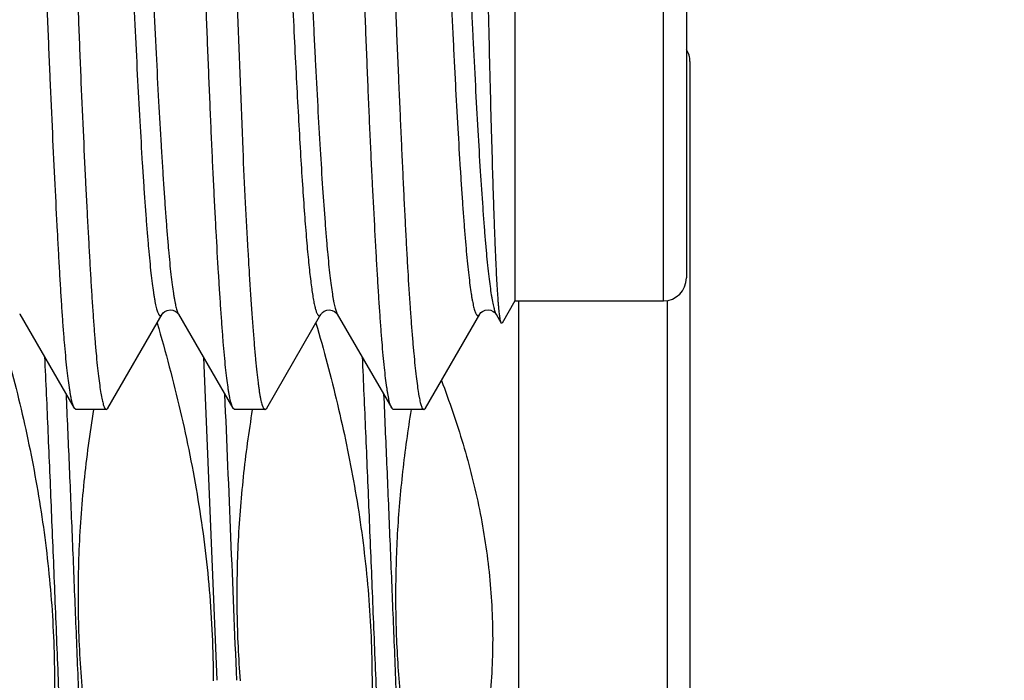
# Model space of a CAD drawing. Header units: inches. Extents: x 0 to 22, y 0 to 17.
# Tile 14 of 98: x 2.496 to 2.668, y 9.714 to 9.829. Entities that reach past the tile are written whole.
import ezdxf

# ---------------------------------------------------------------- set-up
doc = ezdxf.new("R2010")
doc.units = ezdxf.units.IN
doc.header["$LTSCALE"] = 1.21
doc.header["$MEASUREMENT"] = 0
doc.layers.get('0').update_dxf_attribs({"linetype": 'CONTINUOUS'})
doc.layers.add('DIMENSIONS', color=7, linetype='CONTINUOUS')
doc.styles.get("Standard").update_dxf_attribs({"font": 'txt', "width": 0.8})
doc.dimstyles.new('DIMSTYLE_1', dxfattribs={"dimtxt": 0.125, "dimasz": 0.18, "dimexe": 0.125, "dimexo": 0.0625, "dimgap": 0.03125, "dimtad": 0, "dimtih": 1, "dimtoh": 1, "dimzin": 4, "dimdsep": 46, "dimtxsty": 'STANDARD', "dimblk": '_FILLED', "dimblk1": '_FILLED', "dimblk2": '_FILLED', "dimcen": 0.09, "dimadec": 0, "dimazin": 0, "dimtp": 0.01, "dimtm": 0.01, "dimtfac": 1, "dimtofl": 0, "dimtmove": 0, "dimatfit": 3, "dimldrblk": '_FILLED', "dimfxl": 1, "dimtolj": 1, "dimtzin": 4, "dimarcsym": 0})

# ---------------------------------------------------------------- blocks, each defined once
blk = doc.blocks.new('*D36')
at = {"layer": 'DIMENSIONS', "color": 2, "linetype": 'CONTINUOUS'}
for p, q in [((2.8103175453, 9.7619729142), (2.8103175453, 12.026674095)), ((2.6601298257, 9.5710982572), (2.8103175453, 9.7619729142)), ((2.6601298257, 9.241530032), (2.6601298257, 9.5710982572))]:
    blk.add_line(p, q, dxfattribs=at)
at = {"layer": 'DIMENSIONS', "color": 2, "linetype": 'CONTINUOUS', "insert": (2.7478175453, 12.089174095), "char_height": 0.125, "width": 1.025, "attachment_point": 1, "rotation": 90, "line_spacing_factor": 0.9}
blk.add_mtext('.44{\\Ftxt.shx;\\W1.000000;\\H0.125000; }[11.1]', dxfattribs=at)
blk = doc.blocks.new('_FILLED')
at = {"color": 0, "linetype": 'BYBLOCK'}
blk.add_solid([(0, 0), (-1, 0.1736111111), (-1, -0.1736111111)], dxfattribs=at)

msp = doc.modelspace()

# ---------------------------------------------------------------- linework, layer by layer
at = {"color": 7, "linetype": 'CONTINUOUS'}
for p, q in [((2.5823817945, 9.9920144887), (2.5823817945, 9.7800144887)), ((2.6123817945, 9.9880144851), (2.6123817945, 9.7840144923)), ((2.5317351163, 9.8860144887), (2.5347718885, 9.8064860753)), ((2.6129959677, 9.821864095), (2.6129959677, 9.619864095)), ((2.5823817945, 9.7800144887), (2.5801369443, 9.7761262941)), ((2.5823817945, 9.7800144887), (2.6083817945, 9.7800144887)), ((2.5829959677, 9.7800144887), (2.5829959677, 9.615864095)), ((2.4957566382, 9.7777236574), (2.4957705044, 9.7776991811)), ((2.4957705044, 9.7776991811), (2.50529794, 9.761240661)), ((2.5111570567, 9.7612363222), (2.5206713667, 9.7776776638)), ((2.5235377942, 9.7776863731), (2.5330495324, 9.7612521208)), ((2.5389610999, 9.761254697), (2.5484568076, 9.7776654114)), ((2.5484568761, 9.7776653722), (2.5484632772, 9.7776765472)), ((2.5667160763, 9.7612545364), (2.576235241, 9.7777006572)), ((2.5762353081, 9.7777006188), (2.5762422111, 9.7777126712)), ((2.5790754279, 9.7777109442), (2.579091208, 9.7776829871)), ((2.579091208, 9.7776829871), (2.5799908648, 9.776128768)), ((2.5801369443, 9.7761262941), (2.5799908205, 9.7761286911)), ((2.5055569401, 9.7610144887), (2.5052979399, 9.761240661)), ((2.5109009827, 9.7610144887), (2.5055569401, 9.7610144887)), ((2.5105919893, 9.7613357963), (2.5109009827, 9.7610144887)), ((2.5109009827, 9.7610144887), (2.5111569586, 9.7612363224)), ((2.5333222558, 9.7610144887), (2.5330494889, 9.7612521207)), ((2.5386811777, 9.7610144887), (2.5333222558, 9.7610144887)), ((2.5383565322, 9.7613323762), (2.5386811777, 9.7610144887)), ((2.5386811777, 9.7610144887), (2.5389612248, 9.7612546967)), ((2.5610952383, 9.7610144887), (2.5608310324, 9.7612443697)), ((2.5664373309, 9.7610144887), (2.5610952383, 9.7610144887)), ((2.5661290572, 9.7613314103), (2.5664373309, 9.7610144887)), ((2.5664373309, 9.7610144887), (2.566715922, 9.7612545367))]:
    msp.add_line(p, q, dxfattribs=at)
at = {"color": 9, "linetype": 'CONTINUOUS'}
for p, q in [((2.6083817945, 9.7800144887), (2.6083817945, 9.9920144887)), ((2.6089959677, 9.7800628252), (2.6089959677, 9.615864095)), ((2.5788906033, 9.7781419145), (2.5790754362, 9.777710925)), ((2.5278875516, 9.7701804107), (2.5302639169, 9.7136770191))]:
    msp.add_line(p, q, dxfattribs=at)
at = {"color": 7, "linetype": 'CONTINUOUS'}
for points in [[(2.5206796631, 9.7776919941), (2.5207308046, 9.7777677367), (2.520872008, 9.7779260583), (2.5211499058, 9.778142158), (2.5215718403, 9.7783374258), (2.5220593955, 9.7784202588), (2.5225424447, 9.7783617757), (2.5229756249, 9.7781852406), (2.5232785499, 9.7779700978), (2.523445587, 9.7777961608), (2.5235149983, 9.7776992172), (2.5235229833, 9.7776858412)], [(2.5484632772, 9.7776765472), (2.5484707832, 9.7776893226), (2.5485390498, 9.7777857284), (2.5487089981, 9.7779636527), (2.5490235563, 9.7781857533), (2.5494714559, 9.7783630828), (2.5499591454, 9.7784143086), (2.5504413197, 9.7783248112), (2.5508496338, 9.7781310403), (2.5511186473, 9.7779204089), (2.5512580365, 9.7777644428), (2.5513103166, 9.7776874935), (2.5608310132, 9.7612443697)], [(2.5762422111, 9.7777126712), (2.5762872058, 9.7777807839), (2.576432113, 9.7779454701), (2.5767316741, 9.7781759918), (2.5771861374, 9.7783748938), (2.577692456, 9.7784420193), (2.5781875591, 9.7783587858), (2.5786075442, 9.7781642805)], [(2.5786075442, 9.7781642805), (2.5788835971, 9.7779498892), (2.5790252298, 9.7777913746), (2.5790580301, 9.7777450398)]]:
    msp.add_lwpolyline(points, dxfattribs=at)
for centre, start, end in [((2.6089959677, 9.821864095), 0, 31.890240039), ((2.6083817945, 9.7840144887), 270, 360)]:
    msp.add_arc(centre, 0.004, start, end, dxfattribs=at)
at = {"color": 9, "linetype": 'CONTINUOUS'}
msp.add_arc((-12.2772019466, 9.1218167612), 14.8227511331, 2.288381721, 2.4819183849, dxfattribs=at)
for points, knots in [([(2.5067955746, 9.9943567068), (2.5068367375, 9.9942842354), (2.5069161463, 9.9941143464), (2.5070230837, 9.993821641), (2.5071302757, 9.9934637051), (2.5072376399, 9.993041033), (2.5073450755, 9.9925540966), (2.5074525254, 9.9920034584), (2.5075599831, 9.991389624), (2.5077096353, 9.9904471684), (2.5078939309, 9.9891142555), (2.5081075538, 9.9873311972), (2.5083218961, 9.9853077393), (2.5085371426, 9.9830480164), (2.5087532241, 9.9805563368), (2.509053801, 9.976784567), (2.5094248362, 9.9715287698), (2.5098539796, 9.9646110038), (2.510281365, 9.9569347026), (2.5106311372, 9.9501002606), (2.5109129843, 9.9443148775), (2.5111292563, 9.9397609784), (2.5113461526, 9.9350785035), (2.5115624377, 9.9302779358), (2.5117793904, 9.9253699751), (2.512071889, 9.9186443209), (2.5124352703, 9.9100594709), (2.5128663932, 9.8996047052), (2.5132979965, 9.8890203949), (2.5137290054, 9.8784075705), (2.5141616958, 9.8678674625), (2.5145945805, 9.8575029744), (2.5150266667, 9.8474153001), (2.5154567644, 9.8377002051), (2.5158856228, 9.8284467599), (2.5163147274, 9.8197410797), (2.5167455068, 9.8116694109), (2.5171142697, 9.8053787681), (2.5174120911, 9.8007272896), (2.5176288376, 9.7975453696), (2.51784491, 9.7945775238), (2.518060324, 9.7918288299), (2.5182752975, 9.7893044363), (2.5184899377, 9.7870095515), (2.5187043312, 9.7849493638), (2.5189186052, 9.7831291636), (2.5191038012, 9.7817655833), (2.519254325, 9.7807992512), (2.5193624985, 9.7801682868), (2.5194706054, 9.7796011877), (2.5195785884, 9.7790985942), (2.5196863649, 9.7786611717), (2.5197938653, 9.7782893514), (2.5199010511, 9.7779833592), (2.5199948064, 9.7777712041), (2.52007168, 9.7776361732), (2.520125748, 9.7775576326), (2.520179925, 9.7774952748), (2.520234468, 9.7774490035), (2.5202897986, 9.7774189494), (2.5203461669, 9.7774058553), (2.5204027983, 9.7774105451), (2.5204585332, 9.7774325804), (2.5205132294, 9.7774709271), (2.5205673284, 9.7775251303), (2.5206211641, 9.7775951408), (2.5206545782, 9.7776485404), (2.5206714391, 9.7776776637)], [0, 0, 0, 0, 0.001146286, 0.0025720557, 0.0042836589, 0.0062826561, 0.0085687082, 0.0111408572, 0.013998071, 0.0171389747, 0.0242648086, 0.0325028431, 0.0418366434, 0.0522492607, 0.0637219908, 0.076234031, 0.1042881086, 0.1361856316, 0.1715590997, 0.2100264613, 0.2303053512, 0.2512222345, 0.2727287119, 0.2947744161, 0.3173134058, 0.3402958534, 0.3873625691, 0.4354901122, 0.4842067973, 0.533053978, 0.5815730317, 0.6292913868, 0.6757253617, 0.7204402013, 0.7630379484, 0.8031283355, 0.8403181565, 0.8742086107, 0.8897940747, 0.9044227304, 0.9180721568, 0.9307199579, 0.9423423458, 0.9529165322, 0.9624197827, 0.970829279, 0.9781225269, 0.9813441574, 0.9842795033, 0.9869266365, 0.9892836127, 0.9913487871, 0.9931215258, 0.9946046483, 0.9958056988, 0.9963047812, 0.9967397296, 0.997115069, 0.9974377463, 0.997718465, 0.9979730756, 0.9982222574, 0.9984877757, 0.9987877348, 0.9991348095, 0.9995371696, 1, 1, 1, 1]), ([(2.5096511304, 9.9943684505), (2.5096678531, 9.9943973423), (2.5097009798, 9.9944502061), (2.5097544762, 9.9945192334), (2.5098082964, 9.9945721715), (2.5098628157, 9.994608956), (2.5099184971, 9.9946290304), (2.5099750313, 9.9946312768), (2.5100311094, 9.9946154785), (2.5100861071, 9.9945826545), (2.5101403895, 9.9945335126), (2.5101943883, 9.9944682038), (2.5102483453, 9.9943867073), (2.5103249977, 9.9942478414), (2.5104186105, 9.9940316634), (2.5105258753, 9.9937219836), (2.5106335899, 9.99334815), (2.5107416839, 9.9929104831), (2.5108500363, 9.9924092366), (2.5109585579, 9.9918447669), (2.5110671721, 9.9912174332), (2.5112183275, 9.9902572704), (2.5114044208, 9.988902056), (2.5116193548, 9.987091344), (2.5118336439, 9.9850385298), (2.512047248, 9.9827474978), (2.5122610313, 9.9802227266), (2.5124757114, 9.9774692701), (2.5126918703, 9.9744932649), (2.5129085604, 9.971302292), (2.5132059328, 9.9666451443), (2.5135748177, 9.9603567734), (2.5140065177, 9.9522938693), (2.5144359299, 9.9435973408), (2.5148627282, 9.9343462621), (2.5152201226, 9.9263284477), (2.5155071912, 9.9197025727), (2.5157239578, 9.9146030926), (2.5159408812, 9.9094354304), (2.5161578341, 9.9042121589), (2.5163742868, 9.8989456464), (2.5165901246, 9.8936482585), (2.5168056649, 9.8883324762), (2.5170217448, 9.883010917), (2.5172381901, 9.8776963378), (2.5175264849, 9.8706617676), (2.5178182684, 9.8636799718), (2.5181107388, 9.856767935), (2.518397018, 9.850044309), (2.5187501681, 9.8418747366), (2.5191760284, 9.8324059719), (2.5196034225, 9.8234487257), (2.5200361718, 9.8150930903), (2.5204105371, 9.8085461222), (2.5207094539, 9.8036729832), (2.520925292, 9.800311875), (2.5211384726, 9.7971576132), (2.5213500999, 9.7942165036), (2.5215609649, 9.7914943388), (2.5217718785, 9.788996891), (2.5219836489, 9.7867299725), (2.5221970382, 9.784699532), (2.5224125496, 9.7829118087), (2.5226010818, 9.781577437), (2.5227552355, 9.7806361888), (2.5228659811, 9.780024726), (2.5229766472, 9.7794772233), (2.5230869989, 9.7789939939), (2.5231967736, 9.7785753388), (2.5233057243, 9.7782213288), (2.5234136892, 9.7779320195), (2.5234932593, 9.7777640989), (2.523534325, 9.7776923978)], [0, 0, 0, 0, 0.0004591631, 0.0008568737, 0.001198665, 0.0014933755, 0.0017547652, 0.00200231, 0.002258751, 0.0025447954, 0.0028756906, 0.0032612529, 0.0037075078, 0.0042182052, 0.0054412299, 0.0069415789, 0.0087239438, 0.0107903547, 0.013141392, 0.0157768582, 0.0186960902, 0.0218981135, 0.0291458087, 0.0375097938, 0.0469777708, 0.0575342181, 0.0691583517, 0.0818290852, 0.0955217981, 0.11019996, 0.1258207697, 0.1597095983, 0.1968424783, 0.2368817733, 0.2794728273, 0.3242231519, 0.3472735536, 0.3706949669, 0.3944281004, 0.4184155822, 0.4426012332, 0.4669283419, 0.4913398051, 0.5157780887, 0.5401848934, 0.5645006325, 0.6126174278, 0.6363009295, 0.659658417, 0.7051824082, 0.7487755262, 0.7900296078, 0.8285262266, 0.8638580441, 0.8802275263, 0.8956805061, 0.9101840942, 0.9237121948, 0.9362388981, 0.9477384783, 0.9581856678, 0.9675548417, 0.9758194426, 0.9829521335, 0.9860888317, 0.9889379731, 0.9914989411, 0.99377122, 0.9957548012, 0.9974509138, 0.9988634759, 1, 1, 1, 1]), ([(2.5376043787, 9.9945818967), (2.5376211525, 9.9945932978), (2.5376554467, 9.9946121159), (2.5377113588, 9.994625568), (2.5377676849, 9.9946216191), (2.5378232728, 9.9946006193), (2.5378779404, 9.9945635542), (2.5379320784, 9.9945108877), (2.5379859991, 9.9944426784), (2.5380398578, 9.9943588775), (2.5380937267, 9.9942594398), (2.5381696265, 9.9940972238), (2.5382626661, 9.9938538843), (2.5383695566, 9.993513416), (2.5384765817, 9.9931106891), (2.5385836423, 9.9926458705), (2.5386906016, 9.9921190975), (2.5387973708, 9.9915305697), (2.5389458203, 9.9906240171), (2.5391273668, 9.9893378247), (2.5393364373, 9.987612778), (2.5395456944, 9.9856498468), (2.53975578, 9.9834529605), (2.5399673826, 9.981026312), (2.5401811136, 9.978375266), (2.5403961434, 9.975506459), (2.5406117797, 9.9724277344), (2.5408274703, 9.9691472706), (2.5411221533, 9.9643940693), (2.5414855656, 9.9580098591), (2.5419058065, 9.9498582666), (2.5423255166, 9.9411074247), (2.5427521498, 9.9318382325), (2.5431828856, 9.922138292), (2.5436119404, 9.9121003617), (2.5440369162, 9.9018192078), (2.5444585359, 9.8913903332), (2.5448098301, 9.8826510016), (2.5450955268, 9.8756589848), (2.5453114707, 9.8704434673), (2.5455280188, 9.8652647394), (2.5457440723, 9.8601348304), (2.5459589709, 9.8550655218), (2.5462419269, 9.8484608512), (2.5465922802, 9.84044256), (2.5469469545, 9.8326017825), (2.5472329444, 9.8265648), (2.5475119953, 9.8209004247), (2.5478630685, 9.8142198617), (2.5482934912, 9.8067245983), (2.5487181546, 9.7999703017), (2.5490798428, 9.7948338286), (2.549371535, 9.7911413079), (2.5495811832, 9.7887002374), (2.5497913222, 9.7864880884), (2.5500027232, 9.7845106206), (2.5502160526, 9.7827723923), (2.5504015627, 9.7814759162), (2.5505525, 9.7805610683), (2.5506608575, 9.779966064), (2.5507691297, 9.7794326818), (2.5508772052, 9.7789611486), (2.5509849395, 9.7785516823), (2.551092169, 9.7782043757), (2.5511987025, 9.7779193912), (2.5512772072, 9.7777535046), (2.5513177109, 9.7776823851)], [0, 0, 0, 0, 0.0002793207, 0.0005330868, 0.0007812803, 0.0010450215, 0.0013420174, 0.0016847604, 0.00208136, 0.0025370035, 0.0030550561, 0.0036377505, 0.0050024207, 0.0066388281, 0.0085506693, 0.0107398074, 0.0132070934, 0.0159528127, 0.0189769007, 0.0258580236, 0.033839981, 0.0429073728, 0.0530441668, 0.064233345, 0.0764539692, 0.0896729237, 0.1038535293, 0.1189582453, 0.1349492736, 0.1694407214, 0.2070240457, 0.2473626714, 0.2900967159, 0.3348155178, 0.3810829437, 0.4284664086, 0.4765296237, 0.5248279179, 0.5489226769, 0.5729048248, 0.5967181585, 0.6203070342, 0.6436171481, 0.6665959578, 0.7113507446, 0.7541513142, 0.774690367, 0.7945859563, 0.8322563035, 0.8668224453, 0.8979811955, 0.9254604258, 0.9377365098, 0.9489931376, 0.9592025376, 0.9683391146, 0.9763813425, 0.9833201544, 0.9863742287, 0.9891505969, 0.9916489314, 0.9938692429, 0.9958120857, 0.9974789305, 0.9988728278, 1, 1, 1, 1]), ([(2.5625749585, 9.9937841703), (2.5626136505, 9.9936662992), (2.5626896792, 9.9934091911), (2.5627956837, 9.9929904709), (2.5629019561, 9.9925104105), (2.5630515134, 9.9917498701), (2.5632349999, 9.9906469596), (2.5634465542, 9.9891422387), (2.5636584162, 9.9873994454), (2.5638703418, 9.9854208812), (2.5640821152, 9.9832089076), (2.5642937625, 9.9807666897), (2.5645053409, 9.9780995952), (2.564797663, 9.9741170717), (2.5651593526, 9.9686385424), (2.565583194, 9.9615043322), (2.5660084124, 9.9536743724), (2.5664334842, 9.9452178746), (2.5668569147, 9.9362072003), (2.5672795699, 9.9267240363), (2.5678514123, 9.913401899), (2.5684164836, 9.8997614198), (2.5689811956, 9.8859299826), (2.5694053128, 9.8754935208), (2.5698285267, 9.8651559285), (2.5702509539, 9.8550137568), (2.570608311, 9.8467264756), (2.5708952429, 9.8402630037), (2.5711080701, 9.8355654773), (2.5713208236, 9.8309840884), (2.5715342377, 9.8265302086), (2.5717477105, 9.8222152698), (2.5720264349, 9.8167722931), (2.5723724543, 9.8103931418), (2.5727344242, 9.8043114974), (2.5730263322, 9.7998169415), (2.5732390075, 9.7967390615), (2.5734515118, 9.7938661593), (2.573663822, 9.7912047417), (2.5738758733, 9.7887614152), (2.5740876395, 9.7865429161), (2.5742990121, 9.7845561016), (2.5745095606, 9.7828079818), (2.5746916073, 9.7815044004), (2.5748400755, 9.7805863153), (2.5749464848, 9.7799909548), (2.5750527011, 9.7794579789), (2.5751585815, 9.7789872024), (2.5752641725, 9.7785785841), (2.5753694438, 9.7782320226), (2.5754744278, 9.777947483), (2.5755664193, 9.7777508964), (2.5756419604, 9.7776265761), (2.5756952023, 9.7775546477), (2.5757486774, 9.7774980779), (2.5758026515, 9.7774568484), (2.5758574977, 9.7774312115), (2.5759132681, 9.7774219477), (2.5759691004, 9.7774296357), (2.5760240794, 9.7774537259), (2.5760782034, 9.7774933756), (2.5761318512, 9.7775482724), (2.5761852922, 9.7776184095), (2.5762185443, 9.7776716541), (2.5762353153, 9.7777006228)], [0, 0, 0, 0, 0.0017111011, 0.0036962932, 0.0059565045, 0.0084918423, 0.0143863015, 0.0213746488, 0.029448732, 0.0385998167, 0.0488196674, 0.0600966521, 0.0724103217, 0.085721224, 0.115173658, 0.14813721, 0.1842938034, 0.2233281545, 0.264921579, 0.3087116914, 0.3542557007, 0.4488380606, 0.4970110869, 0.5451865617, 0.5929031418, 0.6397131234, 0.6851950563, 0.7073127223, 0.7289492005, 0.7500527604, 0.7705702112, 0.7904503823, 0.8096398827, 0.8457415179, 0.8785647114, 0.8936696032, 0.9078637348, 0.9211178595, 0.933402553, 0.9446880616, 0.9549441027, 0.9641401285, 0.9722453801, 0.979228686, 0.9822924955, 0.9850722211, 0.9875699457, 0.9897876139, 0.9917267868, 0.9933898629, 0.9947809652, 0.9959075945, 0.9963762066, 0.9967853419, 0.9971396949, 0.9974465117, 0.9977168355, 0.9979665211, 0.9982153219, 0.9984831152, 0.998786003, 0.9991352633, 0.9995383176, 1, 1, 1, 1]), ([(2.5651919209, 9.9943481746), (2.5652086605, 9.9943771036), (2.5652418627, 9.9944301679), (2.5652953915, 9.9944997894), (2.565349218, 9.9945538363), (2.5654036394, 9.9945923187), (2.56545904, 9.9946148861), (2.5655153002, 9.9946206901), (2.5655714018, 9.9946093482), (2.5656265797, 9.9945816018), (2.5656809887, 9.9945382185), (2.5657350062, 9.9944794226), (2.56578888, 9.9944051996), (2.56586532, 9.9942776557), (2.565958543, 9.994077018), (2.5660650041, 9.993787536), (2.5661716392, 9.9934359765), (2.5662783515, 9.9930223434), (2.5663849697, 9.99254656), (2.5664913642, 9.9920086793), (2.5665974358, 9.9914088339), (2.5667448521, 9.990486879), (2.5669257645, 9.9891811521), (2.5671350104, 9.9874319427), (2.5673451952, 9.9854433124), (2.5675566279, 9.9832191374), (2.5677693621, 9.9807650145), (2.5679831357, 9.9780881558), (2.5681977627, 9.9751966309), (2.5684130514, 9.972098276), (2.5687085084, 9.9675758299), (2.5690739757, 9.9614620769), (2.5694202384, 9.955053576), (2.5696987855, 9.9495906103), (2.5699882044, 9.9437270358), (2.5703496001, 9.9360734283), (2.5707746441, 9.9265539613), (2.5711985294, 9.9166560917), (2.5716218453, 9.9064739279), (2.5720448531, 9.8961013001), (2.572470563, 9.8856342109), (2.5729012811, 9.8751710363), (2.5733276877, 9.8648097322), (2.573751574, 9.8546463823), (2.5741741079, 9.8447745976), (2.5745302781, 9.8367724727), (2.5748180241, 9.8305865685), (2.5750996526, 9.824749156), (2.5754520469, 9.8178312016), (2.5758776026, 9.8100256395), (2.5762995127, 9.8029287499), (2.5766603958, 9.7974870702), (2.5769529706, 9.7935359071), (2.5771651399, 9.7908917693), (2.5773782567, 9.7884719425), (2.577592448, 9.7862831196), (2.5778074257, 9.7843305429), (2.5780215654, 9.7826181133), (2.57820558, 9.7813435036), (2.5783541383, 9.7804466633), (2.5784602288, 9.7798656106), (2.5785659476, 9.7793462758), (2.578671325, 9.7788887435), (2.5787763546, 9.7784931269), (2.5788520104, 9.7782517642), (2.5788906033, 9.7781419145)], [0, 0, 0, 0, 0.0004607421, 0.0008617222, 0.001208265, 0.0015084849, 0.0017746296, 0.002023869, 0.0022767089, 0.0025527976, 0.0028674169, 0.0032309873, 0.0036502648, 0.0041296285, 0.0052788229, 0.0066930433, 0.0083791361, 0.0103408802, 0.0125805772, 0.0150996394, 0.0178987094, 0.020977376, 0.0279699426, 0.0360685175, 0.0452616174, 0.0555355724, 0.0668669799, 0.0792187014, 0.0925538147, 0.1068366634, 0.1220329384, 0.155029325, 0.1912656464, 0.2105038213, 0.2304351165, 0.2721944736, 0.3161276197, 0.3617933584, 0.4087634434, 0.4566118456, 0.5049007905, 0.5531734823, 0.6009707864, 0.647854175, 0.6933989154, 0.7371797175, 0.7582740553, 0.7787649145, 0.8177430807, 0.8537627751, 0.8865255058, 0.9157472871, 0.928941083, 0.94114187, 0.9523140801, 0.9624275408, 0.9714587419, 0.9793925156, 0.9862166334, 0.9892098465, 0.9919236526, 0.9943585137, 0.9965152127, 0.9983949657, 1, 1, 1, 1]), ([(2.5369456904, 9.9750877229), (2.5370721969, 9.9733096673), (2.537322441, 9.9695697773), (2.5376797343, 9.9636940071), (2.5380376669, 9.9573008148), (2.5383956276, 9.9504294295), (2.5387535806, 9.9431273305), (2.5392402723, 9.9326844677), (2.5398412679, 9.9189534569), (2.5405518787, 9.9019161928), (2.5411442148, 9.8873761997), (2.5416220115, 9.8756474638), (2.5419801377, 9.8669148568), (2.5423380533, 9.8583070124), (2.5426959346, 9.8498803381), (2.5430539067, 9.8416924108), (2.5434120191, 9.8338010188), (2.5437703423, 9.8262599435), (2.5441285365, 9.8191169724), (2.5444865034, 9.8124144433), (2.5448440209, 9.8061930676), (2.5452008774, 9.8004934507), (2.5455566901, 9.7953573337), (2.5458624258, 9.7914490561), (2.5461104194, 9.788635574), (2.5462894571, 9.7867689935), (2.5464683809, 9.7850685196), (2.5466471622, 9.7835355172), (2.5468257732, 9.7821713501), (2.5470040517, 9.7809772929), (2.5471818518, 9.7799545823), (2.5473362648, 9.7792112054), (2.5474623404, 9.778704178), (2.5475516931, 9.7783881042), (2.5476408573, 9.7781157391), (2.5477297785, 9.7778871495), (2.5478185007, 9.7777021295), (2.5479070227, 9.77756051), (2.5479858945, 9.7774728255), (2.5480501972, 9.7774284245), (2.5480959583, 9.7774084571), (2.548142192, 9.7774001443), (2.5482058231, 9.7774051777), (2.548268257, 9.777436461), (2.5483249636, 9.7774849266), (2.5483888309, 9.7775556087), (2.548430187, 9.7776192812), (2.5484568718, 9.7776654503)], [0, 0, 0, 0, 0.0269175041, 0.056600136, 0.0888909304, 0.1236091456, 0.1605023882, 0.1992889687, 0.2814732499, 0.3680464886, 0.4567847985, 0.5012173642, 0.5453038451, 0.5887628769, 0.6313129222, 0.6726660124, 0.7125232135, 0.7505999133, 0.78666883, 0.8205214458, 0.8519558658, 0.8807697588, 0.9067568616, 0.9296993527, 0.9399658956, 0.9494063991, 0.9580147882, 0.965785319, 0.9727118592, 0.9787894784, 0.9840147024, 0.9883854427, 0.9902506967, 0.991903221, 0.9933443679, 0.9945766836, 0.9956048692, 0.996437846, 0.9970935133, 0.9973664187, 0.9976121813, 0.9978417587, 0.9980685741, 0.9985655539, 0.9988602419, 0.9991947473, 1, 1, 1, 1]), ([(2.5001077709, 9.7702412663), (2.500308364, 9.7658517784), (2.5007051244, 9.7568623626), (2.5012835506, 9.7431423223), (2.5018622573, 9.7290342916), (2.5024410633, 9.7147839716), (2.5030198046, 9.7006395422), (2.5035066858, 9.6890305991), (2.5038989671, 9.6799810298), (2.5041901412, 9.6734414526), (2.504481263, 9.6671085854), (2.5047723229, 9.6610100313), (2.5050633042, 9.6551723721), (2.5053541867, 9.649621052), (2.5056449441, 9.6443802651), (2.5059355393, 9.639472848), (2.5062259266, 9.6349201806), (2.5065160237, 9.6307420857), (2.5068057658, 9.6269567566), (2.5070541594, 9.6240560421), (2.507254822, 9.6219443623), (2.5074003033, 9.6205207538), (2.5075457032, 9.619206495), (2.5076909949, 9.6180030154), (2.5078361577, 9.6169116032), (2.507981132, 9.6159334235), (2.5081258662, 9.6150695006), (2.5082702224, 9.6143206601), (2.5084141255, 9.613687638), (2.5085394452, 9.6132341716), (2.5086420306, 9.6129310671), (2.5087144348, 9.6127462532), (2.5087867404, 9.6125906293), (2.5088589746, 9.6124640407), (2.5089314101, 9.6123662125), (2.5090045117, 9.612296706), (2.5090696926, 9.6122618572), (2.5091207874, 9.6122515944), (2.509171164, 9.6122518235), (2.5092368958, 9.6122736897), (2.5092955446, 9.6123181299), (2.509341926, 9.6123658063), (2.5093929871, 9.6124287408), (2.5094273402, 9.6124824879), (2.5094495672, 9.6125208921)], [0, 0, 0, 0, 0.0829497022, 0.1698640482, 0.2592321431, 0.3495001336, 0.4390984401, 0.5264691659, 0.5688422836, 0.6100934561, 0.6500433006, 0.6885181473, 0.7253508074, 0.7603813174, 0.7934576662, 0.8244365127, 0.8531838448, 0.8795756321, 0.9034984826, 0.9248503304, 0.9345335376, 0.9435413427, 0.9518644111, 0.9594946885, 0.9664247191, 0.9726485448, 0.9781612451, 0.9829596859, 0.9870430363, 0.9904138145, 0.9918348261, 0.9930821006, 0.9941590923, 0.995071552, 0.9958291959, 0.9964492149, 0.9969629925, 0.9971970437, 0.9974266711, 0.9979074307, 0.9984720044, 0.9987998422, 0.9991623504, 1, 1, 1, 1]), ([(2.5556631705, 9.7702106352), (2.5558637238, 9.7658213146), (2.5562604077, 9.7568324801), (2.5568387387, 9.7431136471), (2.5574173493, 9.7290074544), (2.5579960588, 9.7147594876), (2.5585747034, 9.7006178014), (2.5590615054, 9.6890113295), (2.5594537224, 9.6799638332), (2.5597448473, 9.6734258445), (2.5600359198, 9.6670945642), (2.5603269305, 9.6609975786), (2.5606178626, 9.655161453), (2.560908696, 9.6496116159), (2.5611994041, 9.6443722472), (2.5614899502, 9.6394661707), (2.5617802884, 9.6349147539), (2.5620703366, 9.6307378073), (2.5623600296, 9.6269535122), (2.5626083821, 9.6240535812), (2.5628090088, 9.6219424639), (2.562954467, 9.6205192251), (2.5630998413, 9.6192053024), (2.5632451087, 9.6180021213), (2.5633902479, 9.6169109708), (2.5635351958, 9.615933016), (2.5636799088, 9.6150692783), (2.5638242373, 9.6143205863), (2.5639681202, 9.6136876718), (2.564093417, 9.6132342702), (2.5641959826, 9.6129311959), (2.5642683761, 9.6127463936), (2.5643406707, 9.6125907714), (2.5644128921, 9.6124641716), (2.5644853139, 9.6123663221), (2.5645584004, 9.6122967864), (2.5646235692, 9.6122619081), (2.5646746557, 9.6122516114), (2.5647250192, 9.6122518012), (2.5647907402, 9.6122736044), (2.5648493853, 9.6123179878), (2.5648957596, 9.6123656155), (2.5649468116, 9.6124284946), (2.5649811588, 9.6124822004), (2.5650033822, 9.6125205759)], [0, 0, 0, 0, 0.0829627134, 0.1698861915, 0.2592599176, 0.3495304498, 0.4391286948, 0.5264973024, 0.568868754, 0.610117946, 0.6500655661, 0.6885380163, 0.7253681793, 0.7603961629, 0.7934700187, 0.8244464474, 0.8531914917, 0.879581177, 0.9035021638, 0.9248524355, 0.9345350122, 0.9435422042, 0.9518648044, 0.9594946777, 0.9664243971, 0.9726480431, 0.9781606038, 0.9829590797, 0.9870424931, 0.9904135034, 0.9918346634, 0.9930820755, 0.9941592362, 0.995071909, 0.995829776, 0.996449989, 0.9969638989, 0.9971979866, 0.997427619, 0.9979082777, 0.9984726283, 0.9988003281, 0.9991626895, 1, 1, 1, 1]), ([(2.5038642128, 9.7637408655), (2.5040438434, 9.7596861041), (2.5044000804, 9.7514312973), (2.5049228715, 9.7388904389), (2.5054458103, 9.7260940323), (2.5059687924, 9.7132234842), (2.5064917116, 9.7004612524), (2.5070144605, 9.6879882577), (2.5075368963, 9.6759813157), (2.5080588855, 9.6646106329), (2.5085026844, 9.6556071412), (2.5088609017, 9.6488427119), (2.5091233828, 9.6441405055), (2.5093857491, 9.6397104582), (2.5096479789, 9.635568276), (2.5099100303, 9.6317286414), (2.5101718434, 9.6282051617), (2.5104333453, 9.625010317), (2.510694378, 9.622155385), (2.510954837, 9.6196504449), (2.5111799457, 9.6177868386), (2.5113629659, 9.6164781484), (2.5114938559, 9.6156340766), (2.5116245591, 9.6148832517), (2.5117549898, 9.6142262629), (2.5118850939, 9.6136636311), (2.5119980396, 9.6132551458), (2.512090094, 9.6129768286), (2.5121555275, 9.6128027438), (2.5122208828, 9.6126524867), (2.5122676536, 9.612561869), (2.5122913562, 9.6125209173)], [0, 0, 0, 0, 0.0803420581, 0.1635545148, 0.2484597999, 0.3338562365, 0.4185351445, 0.5012980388, 0.580973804, 0.6564353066, 0.726615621, 0.759412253, 0.7905235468, 0.8198397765, 0.8472577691, 0.8726812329, 0.8960211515, 0.9171962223, 0.9361334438, 0.9527686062, 0.9670470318, 0.9732883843, 0.9789252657, 0.9839542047, 0.9883733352, 0.992182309, 0.9953833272, 0.9967580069, 0.9979839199, 0.9990633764, 1, 1, 1, 1]), ([(2.5594193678, 9.7637147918), (2.5595989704, 9.7596602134), (2.5599551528, 9.7514059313), (2.560477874, 9.7388660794), (2.5610007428, 9.7260710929), (2.5615236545, 9.7132023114), (2.5620465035, 9.7004421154), (2.5625691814, 9.6879713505), (2.5630915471, 9.6759667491), (2.5636134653, 9.6645984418), (2.5640572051, 9.6555969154), (2.564415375, 9.6488340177), (2.5646778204, 9.6441329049), (2.5649401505, 9.6397039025), (2.5652023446, 9.6355627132), (2.5654643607, 9.6317240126), (2.5657261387, 9.6282013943), (2.5659876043, 9.62500733), (2.5662486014, 9.6221530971), (2.566509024, 9.6196487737), (2.5667341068, 9.6177856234), (2.5669170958, 9.616477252), (2.5670479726, 9.6156333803), (2.5671786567, 9.6148827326), (2.567309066, 9.6142258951), (2.5674391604, 9.6136633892), (2.5675520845, 9.613254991), (2.5676441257, 9.6129767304), (2.5677095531, 9.6128026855), (2.567774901, 9.6126524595), (2.5678216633, 9.6125618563), (2.567845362, 9.6125209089)], [0, 0, 0, 0, 0.0803522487, 0.1635722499, 0.2484826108, 0.3338819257, 0.4185617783, 0.5013240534, 0.5809978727, 0.656456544, 0.7266333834, 0.7594281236, 0.7905375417, 0.8198519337, 0.8472680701, 0.8726897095, 0.8960279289, 0.9172015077, 0.9361373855, 0.9527713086, 0.9670486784, 0.973289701, 0.9789261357, 0.9839548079, 0.9883737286, 0.992182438, 0.995383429, 0.9967580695, 0.9979839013, 0.9990633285, 1, 1, 1, 1])]:
    msp.add_open_spline(points, degree=3, knots=knots, dxfattribs=at)
at = {"color": 7, "linetype": 'CONTINUOUS'}
for points, knots in [([(2.5052978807, 9.7612406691), (2.5052795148, 9.7612724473), (2.5052431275, 9.7613422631), (2.5051704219, 9.7615055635), (2.5050810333, 9.7617543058), (2.5049777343, 9.7621059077), (2.5048733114, 9.7625262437), (2.5047678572, 9.7630151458), (2.5046615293, 9.7635724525), (2.5045544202, 9.7641978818), (2.5044040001, 9.7651661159), (2.5042178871, 9.7665445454), (2.5040025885, 9.7683984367), (2.5037884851, 9.7705142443), (2.503578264, 9.772887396), (2.5033738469, 9.7755127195), (2.5031730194, 9.7783842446), (2.502973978, 9.7814955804), (2.5027747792, 9.7848397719), (2.5025741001, 9.7884093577), (2.5022958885, 9.7935958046), (2.5019425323, 9.800578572), (2.5015152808, 9.8095129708), (2.5011595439, 9.8173988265), (2.5008760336, 9.8240277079), (2.5006646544, 9.8292139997), (2.5004585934, 9.8345270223), (2.5002570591, 9.8399549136), (2.5000574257, 9.8454854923), (2.499789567, 9.853029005), (2.4994524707, 9.8626208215), (2.4990376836, 9.8742655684), (2.498752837, 9.882086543), (2.4986086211, 9.8860144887)], [0, 0, 0, 0, 0.0008805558, 0.0018868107, 0.0042867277, 0.0072142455, 0.010676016, 0.0146749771, 0.019211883, 0.0242864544, 0.0298973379, 0.0427186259, 0.0576532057, 0.0746711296, 0.0937364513, 0.1148090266, 0.1378448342, 0.1627948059, 0.1896051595, 0.2182171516, 0.2485676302, 0.314211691, 0.3859543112, 0.4631570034, 0.5035928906, 0.5451327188, 0.5876842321, 0.6311530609, 0.6754426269, 0.7204544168, 0.8122430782, 0.9057013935, 1, 1, 1, 1]), ([(2.5039420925, 9.8860144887), (2.504080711, 9.8821163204), (2.504360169, 9.8743543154), (2.5047861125, 9.8627967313), (2.5052067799, 9.8514426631), (2.5056086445, 9.8403911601), (2.5060077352, 9.8297397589), (2.5064132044, 9.8195821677), (2.5068289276, 9.8100076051), (2.5071890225, 9.8024321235), (2.5074786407, 9.7967256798), (2.5076893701, 9.792733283), (2.5078955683, 9.7889454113), (2.5080980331, 9.785370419), (2.5082985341, 9.782016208), (2.5084987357, 9.7788901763), (2.5086998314, 9.7759991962), (2.5089026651, 9.7733496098), (2.5091076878, 9.7709472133), (2.5093149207, 9.7687972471), (2.5095239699, 9.7669043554), (2.5097340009, 9.765272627), (2.509916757, 9.7640788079), (2.5100655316, 9.7632577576), (2.5101706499, 9.762741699), (2.5102747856, 9.7622931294), (2.5103775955, 9.7619121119), (2.5104790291, 9.7615987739), (2.5105535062, 9.7614151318), (2.5105919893, 9.7613357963)], [0, 0, 0, 0, 0.0936611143, 0.1865002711, 0.2777065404, 0.366479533, 0.4520418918, 0.5336449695, 0.610575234, 0.6821602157, 0.7157505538, 0.7477733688, 0.7781581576, 0.8068387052, 0.8337527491, 0.8588423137, 0.8820537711, 0.9033376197, 0.9226491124, 0.9399483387, 0.955200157, 0.9683751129, 0.9794500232, 0.9841949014, 0.9884098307, 0.9920946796, 0.9952507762, 0.9978827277, 1, 1, 1, 1]), ([(2.533049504, 9.7612521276), (2.5330093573, 9.76132156), (2.5329321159, 9.7614866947), (2.5328281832, 9.7617737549), (2.5327233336, 9.7621293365), (2.5326178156, 9.7625533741), (2.5325118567, 9.7630458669), (2.5324056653, 9.763606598), (2.5322994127, 9.7642353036), (2.5321513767, 9.7652075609), (2.531970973, 9.7665907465), (2.5317661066, 9.7684500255), (2.5315636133, 9.770570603), (2.5313619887, 9.7729477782), (2.5311596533, 9.7755762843), (2.530955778, 9.7784503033), (2.5307497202, 9.7815634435), (2.5304625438, 9.7861715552), (2.530181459, 9.7910745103), (2.5299043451, 9.7962611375), (2.5296912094, 9.8004560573), (2.5294804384, 9.8048412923), (2.5292738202, 9.8094071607), (2.5290699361, 9.8141434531), (2.5287957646, 9.8207683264), (2.5284533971, 9.8293933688), (2.5280394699, 9.8401015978), (2.5276892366, 9.849297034), (2.5274063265, 9.8568331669), (2.5271930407, 9.8625909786), (2.5269819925, 9.8684009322), (2.5267059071, 9.8762145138), (2.5265037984, 9.8820901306), (2.5263685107, 9.8860144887)], [0, 0, 0, 0, 0.0019243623, 0.0043602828, 0.0073214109, 0.0108145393, 0.0148426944, 0.0194067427, 0.0245064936, 0.0301405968, 0.0430025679, 0.0579713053, 0.0750192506, 0.0941126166, 0.1152119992, 0.1382722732, 0.1632432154, 0.1900701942, 0.2490510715, 0.2810743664, 0.3146927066, 0.3498313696, 0.3864126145, 0.4243556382, 0.4635765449, 0.5455022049, 0.6314630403, 0.72069579, 0.7662924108, 0.8124082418, 0.8589403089, 0.9057851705, 1, 1, 1, 1]), ([(2.5608310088, 9.7612443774), (2.5608124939, 9.761276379), (2.5607758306, 9.7613466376), (2.5607026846, 9.7615108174), (2.5606129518, 9.7617606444), (2.5605095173, 9.7621135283), (2.5604052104, 9.7625350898), (2.5603001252, 9.7630251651), (2.56019445, 9.7635835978), (2.5600883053, 9.7642101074), (2.5599396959, 9.7651796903), (2.5597566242, 9.7665596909), (2.5595459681, 9.7684153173), (2.559338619, 9.7705328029), (2.5591343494, 9.7729073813), (2.5589320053, 9.7755337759), (2.5587297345, 9.7784061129), (2.5585263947, 9.781518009), (2.5583211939, 9.7848625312), (2.5581136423, 9.7884322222), (2.5578261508, 9.7936183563), (2.557543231, 9.7990772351), (2.5572646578, 9.8047965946), (2.5570521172, 9.8093636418), (2.5568432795, 9.8141014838), (2.5566380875, 9.8189995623), (2.5564348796, 9.8240469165), (2.5561611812, 9.8310422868), (2.555817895, 9.8400726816), (2.5554010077, 9.8511955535), (2.5550482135, 9.860675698), (2.5547645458, 9.8683896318), (2.5545519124, 9.8742426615), (2.5543429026, 9.8801219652), (2.5542061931, 9.8840489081), (2.554138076, 9.8860144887)], [0, 0, 0, 0, 0.0008870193, 0.0018993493, 0.0043104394, 0.007248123, 0.010719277, 0.0147269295, 0.0192718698, 0.0243538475, 0.0299715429, 0.0428048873, 0.0577495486, 0.0747756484, 0.0938487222, 0.1149296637, 0.1379739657, 0.1629318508, 0.1897489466, 0.2183661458, 0.2487200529, 0.3143651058, 0.3495102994, 0.3861009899, 0.4240557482, 0.4632904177, 0.5037182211, 0.5452494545, 0.6312510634, 0.7205310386, 0.8122957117, 0.8588552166, 0.9057280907, 0.9528136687, 1, 1, 1, 1]), ([(2.5595124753, 9.8860144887), (2.5596543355, 9.8821151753), (2.5598660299, 9.8762769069), (2.5601407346, 9.8685122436), (2.5604090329, 9.8608497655), (2.5607398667, 9.851430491), (2.56114428, 9.8403759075), (2.5615588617, 9.8297222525), (2.5619164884, 9.8211377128), (2.5622048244, 9.8145402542), (2.562416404, 9.8098201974), (2.5626246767, 9.8052673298), (2.5628286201, 9.8008916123), (2.5630296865, 9.7967027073), (2.5632301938, 9.7927098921), (2.5634312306, 9.7889219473), (2.5636930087, 9.7843041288), (2.5639649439, 9.7799861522), (2.564255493, 9.7759783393), (2.5644667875, 9.7733299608), (2.5646788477, 9.7709289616), (2.5648902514, 9.7687805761), (2.5650993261, 9.7668894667), (2.5653038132, 9.7652596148), (2.5654777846, 9.7640671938), (2.5656187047, 9.7632473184), (2.5657185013, 9.7627323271), (2.5658181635, 9.7622848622), (2.5659178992, 9.7619050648), (2.5660173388, 9.7615930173), (2.5660909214, 9.7614102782), (2.5661290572, 9.7613314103)], [0, 0, 0, 0, 0.0936922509, 0.1402805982, 0.1865617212, 0.2777964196, 0.3665956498, 0.4521817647, 0.5338053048, 0.5729061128, 0.6107511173, 0.6472570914, 0.6823438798, 0.7159348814, 0.7479568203, 0.7783400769, 0.8070188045, 0.8590178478, 0.8822263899, 0.9035062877, 0.922812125, 0.9401027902, 0.955341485, 0.9684966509, 0.9795442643, 0.9842730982, 0.9884710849, 0.9921390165, 0.9952792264, 0.99789645, 1, 1, 1, 1]), ([(2.5799907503, 9.7761285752), (2.5799809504, 9.7761457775), (2.5799619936, 9.776186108), (2.5799363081, 9.7762556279), (2.5799104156, 9.7763407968), (2.5798731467, 9.7764851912), (2.5798277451, 9.7767055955), (2.5797756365, 9.7770177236), (2.5797231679, 9.7773926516), (2.5796703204, 9.7778301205), (2.5796171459, 9.7783298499), (2.5795636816, 9.7788915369), (2.5795100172, 9.7795148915), (2.5794351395, 9.7804682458), (2.5793427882, 9.7818118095), (2.5792363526, 9.7836046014), (2.5791311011, 9.7856351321), (2.5790279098, 9.7878987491), (2.5789257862, 9.7903894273), (2.5788240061, 9.7931001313), (2.5787220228, 9.7960235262), (2.578619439, 9.7991521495), (2.5784776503, 9.8037119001), (2.5782995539, 9.8098664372), (2.5780886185, 9.817759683), (2.5778802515, 9.8262797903), (2.5776797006, 9.8353516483), (2.5774807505, 9.8448931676), (2.5772792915, 9.8548181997), (2.5770740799, 9.8650400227), (2.5768664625, 9.8754717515), (2.5767295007, 9.8824866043), (2.5766620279, 9.8860144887)], [0, 0, 0, 0, 0.0005400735, 0.0012123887, 0.0020207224, 0.0029672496, 0.0052796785, 0.0081563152, 0.0115988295, 0.0156061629, 0.020176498, 0.0253077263, 0.0309976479, 0.0372439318, 0.0513945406, 0.0677348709, 0.0862358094, 0.1068600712, 0.1295487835, 0.1542368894, 0.1808583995, 0.2093456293, 0.2396296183, 0.3053056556, 0.3773076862, 0.4550292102, 0.5377981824, 0.6248426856, 0.715372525, 0.8086026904, 0.9037438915, 1, 1, 1, 1]), ([(2.5347718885, 9.8064860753), (2.5349115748, 9.8033727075), (2.5351903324, 9.7974490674), (2.5355756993, 9.7902449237), (2.5358913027, 9.7849584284), (2.5361208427, 9.7813747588), (2.536348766, 9.7780590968), (2.536572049, 9.7750198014), (2.5367901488, 9.7722646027), (2.5370057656, 9.7698006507), (2.5372207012, 9.7676342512), (2.5374073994, 9.7660182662), (2.5375603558, 9.7648789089), (2.5376705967, 9.7641397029), (2.5377814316, 9.763478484), (2.5378928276, 9.7628956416), (2.5380046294, 9.7623914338), (2.5381167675, 9.7619661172), (2.5382149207, 9.7616623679), (2.5382954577, 9.761460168), (2.5383360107, 9.76137261), (2.5383565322, 9.7613323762)], [0, 0, 0, 0, 0.2061433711, 0.3922554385, 0.4772003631, 0.5564444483, 0.6297850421, 0.6970342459, 0.7580220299, 0.8125986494, 0.8606343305, 0.9020201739, 0.9201919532, 0.9366719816, 0.9514541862, 0.9645359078, 0.975918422, 0.9856082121, 0.9936225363, 0.997012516, 1, 1, 1, 1]), ([(2.4920159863, 9.7761416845), (2.4933853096, 9.7714579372), (2.495911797, 9.7620265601), (2.4984123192, 9.7500777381), (2.4999406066, 9.7404366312), (2.5008339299, 9.7331694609), (2.501459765, 9.7258742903), (2.5018077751, 9.7185604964), (2.5018725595, 9.7112386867), (2.5016542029, 9.7039198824), (2.5011582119, 9.6966147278), (2.5003949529, 9.6893328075), (2.4993786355, 9.6820819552), (2.4977089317, 9.672464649), (2.4961298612, 9.6653120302), (2.4949575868, 9.6605752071)], [0, 0, 0, 0, 0.1249949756, 0.2499852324, 0.3124874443, 0.3749896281, 0.4374917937, 0.4999939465, 0.5624960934, 0.6249982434, 0.6875004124, 0.7500026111, 0.8125048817, 0.8750071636, 1, 1, 1, 1]), ([(2.5197956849, 9.776132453), (2.521280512, 9.7710530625), (2.5233208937, 9.7633760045), (2.5255691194, 9.7530316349), (2.5269946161, 9.7452202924), (2.5281355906, 9.7373622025), (2.5289712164, 9.7294655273), (2.529485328, 9.7215414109), (2.529607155, 9.7162485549), (2.5296124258, 9.7136023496)], [0, 0, 0, 0, 0.2499836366, 0.3749868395, 0.499989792, 0.6249925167, 0.7499951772, 0.8749974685, 1, 1, 1, 1]), ([(2.5475780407, 9.7761141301), (2.5489466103, 9.7714314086), (2.5514716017, 9.762002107), (2.5539703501, 9.7500559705), (2.5554973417, 9.7404170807), (2.556389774, 9.7331516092), (2.5570148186, 9.7258581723), (2.5573621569, 9.7185461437), (2.5574264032, 9.7112261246), (2.5572076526, 9.7039091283), (2.5567114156, 9.6966057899), (2.5559480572, 9.6893256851), (2.5549317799, 9.68207664), (2.5532623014, 9.6724617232), (2.551683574, 9.6653108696), (2.5505115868, 9.6605752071)], [0, 0, 0, 0, 0.1249949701, 0.2499852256, 0.3124874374, 0.3749896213, 0.437491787, 0.49999394, 0.5624960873, 0.6249982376, 0.6875004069, 0.7500026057, 0.8125048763, 0.875007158, 1, 1, 1, 1]), ([(2.5695204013, 9.7660991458), (2.5709204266, 9.7624323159), (2.572831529, 9.756855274), (2.5749131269, 9.7492835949), (2.5762203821, 9.7435397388), (2.5772530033, 9.7377400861), (2.5779932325, 9.7318956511), (2.5784272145, 9.7260203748), (2.5785463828, 9.7201302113), (2.5783483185, 9.7142421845), (2.5778370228, 9.7083731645), (2.577022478, 9.7025386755), (2.5759196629, 9.69675202), (2.5745471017, 9.6910235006), (2.5723854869, 9.6834743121), (2.5704225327, 9.6779156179), (2.5689912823, 9.6742608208)], [0, 0, 0, 0, 0.1249836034, 0.1874865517, 0.2499892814, 0.3124919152, 0.3749944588, 0.4374969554, 0.4999994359, 0.5625019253, 0.6250044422, 0.6875070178, 0.7500096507, 0.8125124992, 0.8750151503, 1, 1, 1, 1]), ([(2.517344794, 9.6605752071), (2.5160910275, 9.6646268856), (2.5137314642, 9.6727772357), (2.5107311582, 9.6851464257), (2.5087652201, 9.6955716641), (2.5075625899, 9.7039696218), (2.506855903, 9.7102935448), (2.5063533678, 9.7166369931), (2.5060612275, 9.7229936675), (2.5059828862, 9.729356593), (2.5061186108, 9.7357185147), (2.506465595, 9.742072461), (2.5072020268, 9.7505239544), (2.508050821, 9.7568337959), (2.5087338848, 9.7610194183)], [0, 0, 0, 0, 0.1249984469, 0.249994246, 0.3749872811, 0.4374898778, 0.4999925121, 0.5624951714, 0.6249978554, 0.687500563, 0.7500032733, 0.8125059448, 0.8750085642, 1, 1, 1, 1]), ([(2.5343795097, 9.7136023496), (2.5342245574, 9.715578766), (2.5339751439, 9.7195366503), (2.5337865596, 9.7254820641), (2.5337851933, 9.7314305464), (2.5339703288, 9.7373760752), (2.5343389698, 9.743313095), (2.5350680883, 9.7512099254), (2.5358723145, 9.7571064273), (2.536510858, 9.7610192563)], [0, 0, 0, 0, 0.1250025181, 0.2500066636, 0.3750093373, 0.5000125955, 0.6250156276, 0.7500184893, 1, 1, 1, 1]), ([(2.5689912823, 9.6742608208), (2.5680723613, 9.6777913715), (2.5663702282, 9.684888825), (2.5642899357, 9.6956376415), (2.5627460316, 9.7064774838), (2.5617924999, 9.7173857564), (2.5614647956, 9.7283310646), (2.561772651, 9.7392769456), (2.5626983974, 9.7501872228), (2.563700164, 9.7574179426), (2.5642877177, 9.7610184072)], [0, 0, 0, 0, 0.1250035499, 0.2500051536, 0.3750053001, 0.5000040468, 0.6250021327, 0.7500003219, 0.8749994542, 1, 1, 1, 1])]:
    msp.add_open_spline(points, degree=3, knots=knots, dxfattribs=at)

# ---------------------------------------------------------------- dimensions: what is measured, and where the dimension line sits
at = {"layer": 'DIMENSIONS', "color": 2, "linetype": 'CONTINUOUS'}
dim = msp.add_ordinate_dim(feature_location=(2.6601298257, 9.241530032), offset=(0.15018771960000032, 2.7851440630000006), dtype=0, origin=(2.2249959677, 9.107530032), dimstyle='DIMSTYLE_1', dxfattribs=at)
dim.commit()
dim.dimension.update_dxf_attribs({"geometry": '*D36', "text_midpoint": (2.8103175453, 12.601674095)})

doc.saveas('drawing.dxf')
